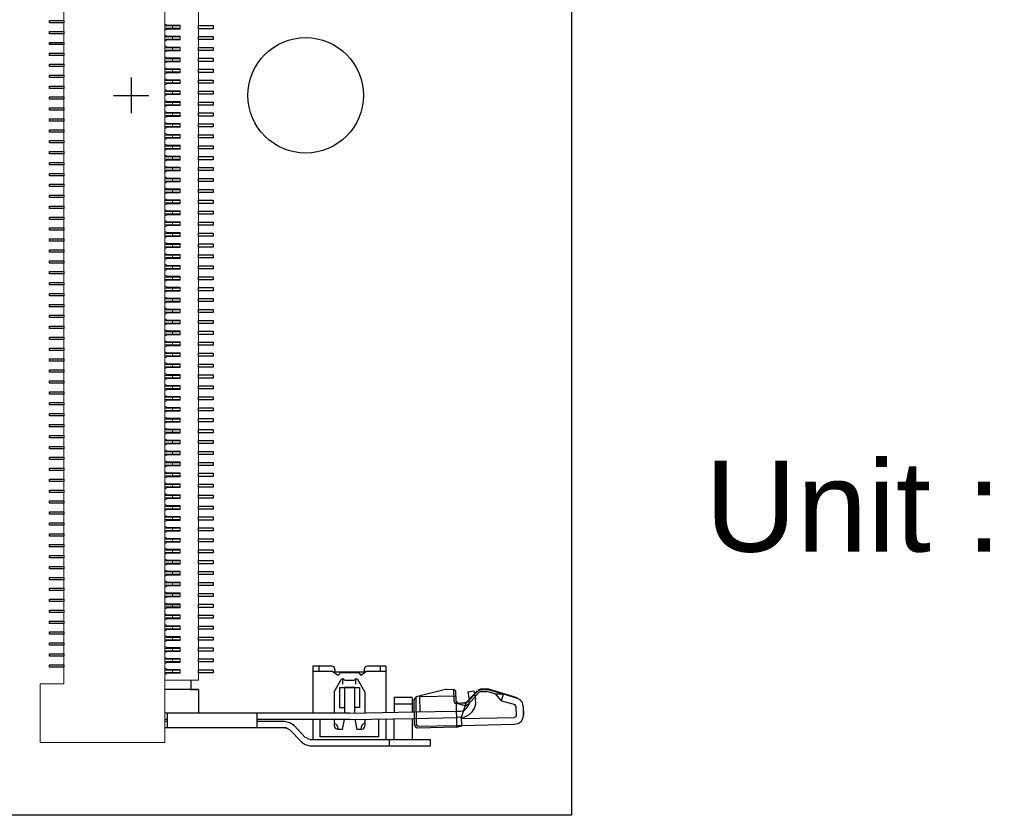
# Model space of a CAD drawing. Header units: millimetres. Extents: x -33 to 164, y -5 to 193.
# Tile 5 of 14: x 110 to 164, y 0 to 44. Entities that reach past the tile are written whole.
import ezdxf

# ---------------------------------------------------------------- set-up
doc = ezdxf.new("R2010")
doc.units = ezdxf.units.MM
doc.header["$LTSCALE"] = 0.1
doc.layers.get('0').update_dxf_attribs({"color": 1})
doc.layers.add('Assembly', color=7, linetype='Continuous')
doc.layers.add('Dimension', color=5, linetype='Continuous')

# ---------------------------------------------------------------- blocks, each defined once
blk = doc.blocks.new('ddr2sodimm')
at = {"lineweight": 5}
for p, q in [((118.071, 43.246), (118.071, 43.374)), ((118.071, 42.646), (118.071, 42.774)), ((118.071, 42.046), (118.071, 42.174)), ((118.071, 41.446), (118.071, 41.574)), ((118.071, 40.846), (118.071, 40.974)), ((118.071, 40.246), (118.071, 40.374)), ((118.071, 39.646), (118.071, 39.774)), ((118.071, 39.046), (118.071, 39.174)), ((118.071, 38.446), (118.071, 38.574)), ((118.071, 37.846), (118.071, 37.974)), ((118.071, 37.246), (118.071, 37.374)), ((118.071, 36.646), (118.071, 36.774)), ((118.071, 36.046), (118.071, 36.174)), ((118.071, 35.446), (118.071, 35.574)), ((118.071, 34.846), (118.071, 34.974)), ((118.071, 34.246), (118.071, 34.374)), ((118.071, 33.646), (118.071, 33.774)), ((118.071, 33.046), (118.071, 33.174)), ((118.071, 32.446), (118.071, 32.574)), ((118.071, 31.846), (118.071, 31.974)), ((118.071, 31.246), (118.071, 31.374)), ((118.071, 30.646), (118.071, 30.774)), ((118.071, 30.046), (118.071, 30.174)), ((118.071, 29.446), (118.071, 29.574)), ((118.071, 28.846), (118.071, 28.974)), ((118.071, 28.246), (118.071, 28.374)), ((118.071, 27.646), (118.071, 27.774)), ((118.071, 27.046), (118.071, 27.174)), ((118.071, 26.446), (118.071, 26.574)), ((118.071, 25.846), (118.071, 25.974)), ((118.071, 25.246), (118.071, 25.374)), ((118.071, 24.646), (118.071, 24.774)), ((118.071, 24.046), (118.071, 24.174)), ((118.071, 23.446), (118.071, 23.574)), ((118.071, 22.846), (118.071, 22.974)), ((118.071, 22.246), (118.071, 22.374)), ((118.071, 21.646), (118.071, 21.774)), ((118.071, 21.046), (118.071, 21.174)), ((118.071, 20.446), (118.071, 20.574)), ((118.071, 19.846), (118.071, 19.974)), ((118.071, 19.246), (118.071, 19.374)), ((118.071, 18.646), (118.071, 18.774)), ((118.071, 18.046), (118.071, 18.174)), ((118.071, 17.446), (118.071, 17.574)), ((118.071, 16.846), (118.071, 16.974)), ((118.071, 16.246), (118.071, 16.374)), ((118.071, 15.646), (118.071, 15.774)), ((118.071, 15.046), (118.071, 15.174)), ((118.071, 14.446), (118.071, 14.574)), ((118.071, 13.846), (118.071, 13.974)), ((118.071, 13.246), (118.071, 13.374)), ((118.071, 12.646), (118.071, 12.774)), ((118.071, 12.046), (118.071, 12.174)), ((118.071, 11.446), (118.071, 11.574)), ((118.071, 10.846), (118.071, 10.974)), ((118.071, 10.246), (118.071, 10.374)), ((118.071, 9.646), (118.071, 9.774)), ((118.071, 9.046), (118.071, 9.174)), ((118.071, 8.446), (118.071, 8.574)), ((118.071, 7.846), (118.071, 7.974))]:
    blk.add_line(p, q, dxfattribs=at)
for p, q in [((115.806, 40.534), (115.806, 38.586)), ((114.833, 39.56), (116.78, 39.56)), ((126.81, 8.201), (125.795, 8.201)), ((125.795, 8.201), (125.795, 5.619)), ((126.112, 8.201), (126.112, 7.904)), ((129.794, 8.201), (128.799, 8.201)), ((129.498, 8.201), (129.498, 7.904)), ((129.794, 8.201), (129.794, 5.64)), ((126.895, 7.904), (125.795, 7.904)), ((128.651, 7.862), (126.958, 7.862)), ((127.001, 8.01), (127.001, 7.841)), ((128.313, 7.82), (127.297, 7.82)), ((128.313, 7.82), (128.397, 7.735)), ((128.609, 8.01), (128.609, 7.841)), ((129.794, 7.904), (128.693, 7.904)), ((119.087, 7.429), (119.087, 6.921)), ((126.958, 6.783), (127.339, 7.46)), ((127.445, 7.206), (127.445, 7.502)), ((127.53, 7.418), (128.08, 7.418)), ((128.143, 7.206), (128.143, 7.502)), ((128.651, 6.783), (128.27, 7.46)), ((119.511, 6.921), (117.648, 6.921)), ((119.087, 6.921), (119.511, 6.921)), ((119.511, 6.921), (119.511, 5.619)), ((126.958, 6.783), (126.958, 5.619)), ((127.255, 7.016), (127.255, 5.915)), ((128.08, 7.016), (127.53, 7.016)), ((127.53, 7.016), (127.53, 5.619)), ((128.08, 7.016), (128.08, 5.619)), ((128.651, 6.783), (128.651, 5.619)), ((131.466, 6.508), (131.36, 6.381)), ((133.074, 6.91), (131.466, 6.508)), ((131.487, 4.942), (131.466, 6.508)), ((131.656, 6.529), (133.645, 6.571)), ((131.656, 6.529), (131.677, 5.683)), ((133.158, 6.91), (133.074, 6.91)), ((133.56, 6.275), (133.539, 6.931)), ((133.666, 6.275), (133.645, 6.825)), ((134.83, 6.846), (134.237, 6.212)), ((134.851, 6.825), (134.259, 6.19)), ((134.301, 6.783), (134.64, 6.846)), ((134.936, 6.762), (134.343, 6.106)), ((134.64, 6.846), (134.682, 6.677)), ((134.682, 6.677), (134.724, 6.381)), ((135.063, 6.952), (134.851, 6.868)), ((135.063, 6.91), (134.872, 6.825)), ((135.063, 6.804), (134.957, 6.762)), ((135.042, 6.952), (135.338, 6.952)), ((135.042, 6.91), (135.359, 6.91)), ((135.042, 6.804), (135.359, 6.804)), ((135.444, 6.931), (135.359, 6.952)), ((135.444, 6.889), (135.359, 6.91)), ((135.401, 6.804), (135.359, 6.804)), ((135.359, 6.804), (135.359, 6.804)), ((135.401, 6.804), (135.824, 6.677)), ((135.422, 6.91), (135.846, 6.783)), ((135.444, 6.952), (137.009, 6.466)), ((135.846, 6.783), (136.142, 6.719)), ((131.254, 6.466), (130.259, 6.466)), ((130.259, 6.466), (130.259, 5.661)), ((131.254, 6.106), (130.259, 6.106)), ((131.254, 6.466), (131.254, 5.683)), ((131.381, 4.942), (131.36, 6.381)), ((133.666, 6.275), (133.751, 6.19)), ((133.666, 6.275), (133.687, 4.836)), ((134.111, 6.042), (133.708, 6.148)), ((134.153, 6.148), (133.751, 6.169)), ((133.772, 6.169), (134.153, 6.19)), ((133.962, 5.386), (134.237, 6.212)), ((134.153, 6.19), (134.216, 6.212)), ((134.153, 6.148), (134.237, 6.19)), ((136.163, 6.296), (136.904, 6.085)), ((136.967, 5.979), (136.882, 6.085)), ((136.988, 5.492), (136.967, 5.979)), ((127.805, 5.619), (117.648, 5.619)), ((117.796, 4.815), (117.796, 5.619)), ((122.705, 5.619), (122.705, 4.815)), ((127.255, 5.915), (127.53, 5.915)), ((127.826, 5.619), (131.381, 5.683)), ((131.381, 5.683), (133.666, 5.725)), ((133.666, 5.725), (133.899, 5.725)), ((117.796, 5.259), (117.648, 5.259)), ((117.796, 5.154), (117.648, 5.154)), ((127.805, 5.259), (122.705, 5.259)), ((124.25, 5.154), (122.705, 5.154)), ((125.393, 4.265), (124.758, 4.942)), ((125.795, 5.259), (125.795, 4.159)), ((126.197, 4.307), (126.197, 5.259)), ((126.958, 5.259), (126.958, 4.921)), ((127.509, 5.259), (127.403, 4.709)), ((127.805, 5.281), (127.826, 5.281)), ((127.826, 5.259), (131.381, 5.323)), ((128.101, 5.281), (128.207, 4.709)), ((128.651, 5.281), (128.651, 4.921)), ((129.413, 5.281), (129.413, 5.259)), ((129.413, 4.307), (129.413, 5.259)), ((129.794, 5.302), (129.794, 4.159)), ((130.259, 4.159), (130.259, 5.302)), ((131.254, 5.323), (131.254, 4.159)), ((131.381, 5.323), (133.687, 5.365)), ((131.487, 4.963), (131.529, 4.921)), ((131.529, 4.9), (133.687, 4.942)), ((133.899, 5.386), (133.687, 5.365)), ((133.687, 4.942), (133.984, 4.942)), ((133.687, 4.836), (133.984, 4.921)), ((133.984, 5.323), (136.882, 5.365)), ((133.984, 4.942), (136.882, 5.006)), ((124.335, 4.815), (117.648, 4.815)), ((125.16, 4.032), (124.504, 4.709)), ((127.403, 4.709), (127.149, 4.709)), ((128.461, 4.709), (128.207, 4.709)), ((133.687, 4.836), (131.55, 4.794)), ((125.646, 4.159), (132.248, 4.159)), ((125.646, 3.821), (132.248, 3.821)), ((129.413, 4.307), (126.197, 4.307)), ((130.005, 3.799), (130.005, 4.159)), ((132.248, 3.821), (132.248, 4.159))]:
    blk.add_line(p, q)
for points in [[(117.648, 58.06), (117.648, 75.12), (110.79, 75.12), (110.79, 71.903), (112.102, 71.903), (112.102, 7.217), (110.79, 7.217), (110.79, 4), (117.648, 4), (117.648, 57.933)], [(117.648, 7.429), (119.511, 7.429), (119.511, 55.731), (117.648, 55.731)], [(117.648, 43.162), (117.733, 43.162), (117.733, 43.204), (118.495, 43.204), (118.495, 43.416), (117.733, 43.416), (117.733, 43.458), (117.648, 43.458)], [(117.648, 43.374), (118.495, 43.374), (118.495, 43.246), (117.648, 43.246)], [(117.648, 42.562), (117.733, 42.562), (117.733, 42.604), (118.495, 42.604), (118.495, 42.816), (117.733, 42.816), (117.733, 42.858), (117.648, 42.858)], [(117.648, 42.774), (118.495, 42.774), (118.495, 42.646), (117.648, 42.646)], [(117.648, 41.962), (117.733, 41.962), (117.733, 42.004), (118.495, 42.004), (118.495, 42.216), (117.733, 42.216), (117.733, 42.258), (117.648, 42.258)], [(117.648, 42.174), (118.495, 42.174), (118.495, 42.046), (117.648, 42.046)], [(117.648, 41.362), (117.733, 41.362), (117.733, 41.404), (118.495, 41.404), (118.495, 41.616), (117.733, 41.616), (117.733, 41.658), (117.648, 41.658)], [(117.648, 41.574), (118.495, 41.574), (118.495, 41.446), (117.648, 41.446)], [(117.648, 40.762), (117.733, 40.762), (117.733, 40.804), (118.495, 40.804), (118.495, 41.016), (117.733, 41.016), (117.733, 41.058), (117.648, 41.058)], [(117.648, 40.974), (118.495, 40.974), (118.495, 40.846), (117.648, 40.846)], [(117.648, 40.162), (117.733, 40.162), (117.733, 40.204), (118.495, 40.204), (118.495, 40.416), (117.733, 40.416), (117.733, 40.458), (117.648, 40.458)], [(117.648, 40.374), (118.495, 40.374), (118.495, 40.246), (117.648, 40.246)], [(117.648, 39.562), (117.733, 39.562), (117.733, 39.604), (118.495, 39.604), (118.495, 39.816), (117.733, 39.816), (117.733, 39.858), (117.648, 39.858)], [(117.648, 39.774), (118.495, 39.774), (118.495, 39.646), (117.648, 39.646)], [(117.648, 38.962), (117.733, 38.962), (117.733, 39.004), (118.495, 39.004), (118.495, 39.216), (117.733, 39.216), (117.733, 39.258), (117.648, 39.258)], [(117.648, 39.174), (118.495, 39.174), (118.495, 39.046), (117.648, 39.046)], [(117.648, 38.362), (117.733, 38.362), (117.733, 38.404), (118.495, 38.404), (118.495, 38.616), (117.733, 38.616), (117.733, 38.658), (117.648, 38.658)], [(117.648, 38.574), (118.495, 38.574), (118.495, 38.446), (117.648, 38.446)], [(117.648, 37.762), (117.733, 37.762), (117.733, 37.804), (118.495, 37.804), (118.495, 38.016), (117.733, 38.016), (117.733, 38.058), (117.648, 38.058)], [(117.648, 37.974), (118.495, 37.974), (118.495, 37.846), (117.648, 37.846)], [(117.648, 37.162), (117.733, 37.162), (117.733, 37.204), (118.495, 37.204), (118.495, 37.416), (117.733, 37.416), (117.733, 37.458), (117.648, 37.458)], [(117.648, 37.374), (118.495, 37.374), (118.495, 37.246), (117.648, 37.246)], [(117.648, 36.562), (117.733, 36.562), (117.733, 36.604), (118.495, 36.604), (118.495, 36.816), (117.733, 36.816), (117.733, 36.858), (117.648, 36.858)], [(117.648, 36.774), (118.495, 36.774), (118.495, 36.646), (117.648, 36.646)], [(117.648, 35.962), (117.733, 35.962), (117.733, 36.004), (118.495, 36.004), (118.495, 36.216), (117.733, 36.216), (117.733, 36.258), (117.648, 36.258)], [(117.648, 36.174), (118.495, 36.174), (118.495, 36.046), (117.648, 36.046)], [(117.648, 35.362), (117.733, 35.362), (117.733, 35.404), (118.495, 35.404), (118.495, 35.616), (117.733, 35.616), (117.733, 35.658), (117.648, 35.658)], [(117.648, 35.574), (118.495, 35.574), (118.495, 35.446), (117.648, 35.446)], [(117.648, 34.762), (117.733, 34.762), (117.733, 34.804), (118.495, 34.804), (118.495, 35.016), (117.733, 35.016), (117.733, 35.058), (117.648, 35.058)], [(117.648, 34.974), (118.495, 34.974), (118.495, 34.846), (117.648, 34.846)], [(117.648, 34.162), (117.733, 34.162), (117.733, 34.204), (118.495, 34.204), (118.495, 34.416), (117.733, 34.416), (117.733, 34.458), (117.648, 34.458)], [(117.648, 34.374), (118.495, 34.374), (118.495, 34.246), (117.648, 34.246)], [(117.648, 33.562), (117.733, 33.562), (117.733, 33.604), (118.495, 33.604), (118.495, 33.816), (117.733, 33.816), (117.733, 33.858), (117.648, 33.858)], [(117.648, 33.774), (118.495, 33.774), (118.495, 33.646), (117.648, 33.646)], [(117.648, 32.962), (117.733, 32.962), (117.733, 33.004), (118.495, 33.004), (118.495, 33.216), (117.733, 33.216), (117.733, 33.258), (117.648, 33.258)], [(117.648, 33.174), (118.495, 33.174), (118.495, 33.046), (117.648, 33.046)], [(117.648, 32.362), (117.733, 32.362), (117.733, 32.404), (118.495, 32.404), (118.495, 32.616), (117.733, 32.616), (117.733, 32.658), (117.648, 32.658)], [(117.648, 32.574), (118.495, 32.574), (118.495, 32.446), (117.648, 32.446)], [(117.648, 31.762), (117.733, 31.762), (117.733, 31.804), (118.495, 31.804), (118.495, 32.016), (117.733, 32.016), (117.733, 32.058), (117.648, 32.058)], [(117.648, 31.974), (118.495, 31.974), (118.495, 31.846), (117.648, 31.846)], [(117.648, 31.162), (117.733, 31.162), (117.733, 31.204), (118.495, 31.204), (118.495, 31.416), (117.733, 31.416), (117.733, 31.458), (117.648, 31.458)], [(117.648, 31.374), (118.495, 31.374), (118.495, 31.246), (117.648, 31.246)], [(117.648, 30.562), (117.733, 30.562), (117.733, 30.604), (118.495, 30.604), (118.495, 30.816), (117.733, 30.816), (117.733, 30.858), (117.648, 30.858)], [(117.648, 30.774), (118.495, 30.774), (118.495, 30.646), (117.648, 30.646)], [(117.648, 29.962), (117.733, 29.962), (117.733, 30.004), (118.495, 30.004), (118.495, 30.216), (117.733, 30.216), (117.733, 30.258), (117.648, 30.258)], [(117.648, 30.174), (118.495, 30.174), (118.495, 30.046), (117.648, 30.046)], [(117.648, 29.362), (117.733, 29.362), (117.733, 29.404), (118.495, 29.404), (118.495, 29.616), (117.733, 29.616), (117.733, 29.658), (117.648, 29.658)], [(117.648, 29.574), (118.495, 29.574), (118.495, 29.446), (117.648, 29.446)], [(117.648, 28.762), (117.733, 28.762), (117.733, 28.804), (118.495, 28.804), (118.495, 29.016), (117.733, 29.016), (117.733, 29.058), (117.648, 29.058)], [(117.648, 28.974), (118.495, 28.974), (118.495, 28.846), (117.648, 28.846)], [(117.648, 28.162), (117.733, 28.162), (117.733, 28.204), (118.495, 28.204), (118.495, 28.416), (117.733, 28.416), (117.733, 28.458), (117.648, 28.458)], [(117.648, 28.374), (118.495, 28.374), (118.495, 28.246), (117.648, 28.246)], [(117.648, 27.562), (117.733, 27.562), (117.733, 27.604), (118.495, 27.604), (118.495, 27.816), (117.733, 27.816), (117.733, 27.858), (117.648, 27.858)], [(117.648, 27.774), (118.495, 27.774), (118.495, 27.646), (117.648, 27.646)], [(117.648, 26.962), (117.733, 26.962), (117.733, 27.004), (118.495, 27.004), (118.495, 27.216), (117.733, 27.216), (117.733, 27.258), (117.648, 27.258)], [(117.648, 27.174), (118.495, 27.174), (118.495, 27.046), (117.648, 27.046)], [(117.648, 26.362), (117.733, 26.362), (117.733, 26.404), (118.495, 26.404), (118.495, 26.616), (117.733, 26.616), (117.733, 26.658), (117.648, 26.658)], [(117.648, 26.574), (118.495, 26.574), (118.495, 26.446), (117.648, 26.446)], [(117.648, 25.762), (117.733, 25.762), (117.733, 25.804), (118.495, 25.804), (118.495, 26.016), (117.733, 26.016), (117.733, 26.058), (117.648, 26.058)], [(117.648, 25.974), (118.495, 25.974), (118.495, 25.846), (117.648, 25.846)], [(117.648, 25.162), (117.733, 25.162), (117.733, 25.204), (118.495, 25.204), (118.495, 25.416), (117.733, 25.416), (117.733, 25.458), (117.648, 25.458)], [(117.648, 25.374), (118.495, 25.374), (118.495, 25.246), (117.648, 25.246)], [(117.648, 24.562), (117.733, 24.562), (117.733, 24.604), (118.495, 24.604), (118.495, 24.816), (117.733, 24.816), (117.733, 24.858), (117.648, 24.858)], [(117.648, 24.774), (118.495, 24.774), (118.495, 24.646), (117.648, 24.646)], [(117.648, 23.962), (117.733, 23.962), (117.733, 24.004), (118.495, 24.004), (118.495, 24.216), (117.733, 24.216), (117.733, 24.258), (117.648, 24.258)], [(117.648, 24.174), (118.495, 24.174), (118.495, 24.046), (117.648, 24.046)], [(117.648, 23.362), (117.733, 23.362), (117.733, 23.404), (118.495, 23.404), (118.495, 23.616), (117.733, 23.616), (117.733, 23.658), (117.648, 23.658)], [(117.648, 23.574), (118.495, 23.574), (118.495, 23.446), (117.648, 23.446)], [(117.648, 22.762), (117.733, 22.762), (117.733, 22.804), (118.495, 22.804), (118.495, 23.016), (117.733, 23.016), (117.733, 23.058), (117.648, 23.058)], [(117.648, 22.974), (118.495, 22.974), (118.495, 22.846), (117.648, 22.846)], [(117.648, 22.162), (117.733, 22.162), (117.733, 22.204), (118.495, 22.204), (118.495, 22.416), (117.733, 22.416), (117.733, 22.458), (117.648, 22.458)], [(117.648, 22.374), (118.495, 22.374), (118.495, 22.246), (117.648, 22.246)], [(117.648, 21.562), (117.733, 21.562), (117.733, 21.604), (118.495, 21.604), (118.495, 21.816), (117.733, 21.816), (117.733, 21.858), (117.648, 21.858)], [(117.648, 21.774), (118.495, 21.774), (118.495, 21.646), (117.648, 21.646)], [(117.648, 20.962), (117.733, 20.962), (117.733, 21.004), (118.495, 21.004), (118.495, 21.216), (117.733, 21.216), (117.733, 21.258), (117.648, 21.258)], [(117.648, 21.174), (118.495, 21.174), (118.495, 21.046), (117.648, 21.046)], [(117.648, 20.362), (117.733, 20.362), (117.733, 20.404), (118.495, 20.404), (118.495, 20.616), (117.733, 20.616), (117.733, 20.658), (117.648, 20.658)], [(117.648, 20.574), (118.495, 20.574), (118.495, 20.446), (117.648, 20.446)], [(117.648, 19.762), (117.733, 19.762), (117.733, 19.804), (118.495, 19.804), (118.495, 20.016), (117.733, 20.016), (117.733, 20.058), (117.648, 20.058)], [(117.648, 19.974), (118.495, 19.974), (118.495, 19.846), (117.648, 19.846)], [(117.648, 19.162), (117.733, 19.162), (117.733, 19.204), (118.495, 19.204), (118.495, 19.416), (117.733, 19.416), (117.733, 19.458), (117.648, 19.458)], [(117.648, 19.374), (118.495, 19.374), (118.495, 19.246), (117.648, 19.246)], [(117.648, 18.562), (117.733, 18.562), (117.733, 18.604), (118.495, 18.604), (118.495, 18.816), (117.733, 18.816), (117.733, 18.858), (117.648, 18.858)], [(117.648, 18.774), (118.495, 18.774), (118.495, 18.646), (117.648, 18.646)], [(117.648, 17.962), (117.733, 17.962), (117.733, 18.004), (118.495, 18.004), (118.495, 18.216), (117.733, 18.216), (117.733, 18.258), (117.648, 18.258)], [(117.648, 18.174), (118.495, 18.174), (118.495, 18.046), (117.648, 18.046)], [(117.648, 17.362), (117.733, 17.362), (117.733, 17.404), (118.495, 17.404), (118.495, 17.616), (117.733, 17.616), (117.733, 17.658), (117.648, 17.658)], [(117.648, 17.574), (118.495, 17.574), (118.495, 17.446), (117.648, 17.446)], [(117.648, 16.762), (117.733, 16.762), (117.733, 16.804), (118.495, 16.804), (118.495, 17.016), (117.733, 17.016), (117.733, 17.058), (117.648, 17.058)], [(117.648, 16.974), (118.495, 16.974), (118.495, 16.846), (117.648, 16.846)], [(117.648, 16.162), (117.733, 16.162), (117.733, 16.204), (118.495, 16.204), (118.495, 16.416), (117.733, 16.416), (117.733, 16.458), (117.648, 16.458)], [(117.648, 16.374), (118.495, 16.374), (118.495, 16.246), (117.648, 16.246)], [(117.648, 15.562), (117.733, 15.562), (117.733, 15.604), (118.495, 15.604), (118.495, 15.816), (117.733, 15.816), (117.733, 15.858), (117.648, 15.858)], [(117.648, 15.774), (118.495, 15.774), (118.495, 15.646), (117.648, 15.646)], [(117.648, 14.962), (117.733, 14.962), (117.733, 15.004), (118.495, 15.004), (118.495, 15.216), (117.733, 15.216), (117.733, 15.258), (117.648, 15.258)], [(117.648, 15.174), (118.495, 15.174), (118.495, 15.046), (117.648, 15.046)], [(117.648, 14.362), (117.733, 14.362), (117.733, 14.404), (118.495, 14.404), (118.495, 14.616), (117.733, 14.616), (117.733, 14.658), (117.648, 14.658)], [(117.648, 14.574), (118.495, 14.574), (118.495, 14.446), (117.648, 14.446)], [(117.648, 13.762), (117.733, 13.762), (117.733, 13.804), (118.495, 13.804), (118.495, 14.016), (117.733, 14.016), (117.733, 14.058), (117.648, 14.058)], [(117.648, 13.974), (118.495, 13.974), (118.495, 13.846), (117.648, 13.846)], [(117.648, 13.162), (117.733, 13.162), (117.733, 13.204), (118.495, 13.204), (118.495, 13.416), (117.733, 13.416), (117.733, 13.458), (117.648, 13.458)], [(117.648, 13.374), (118.495, 13.374), (118.495, 13.246), (117.648, 13.246)], [(117.648, 12.562), (117.733, 12.562), (117.733, 12.604), (118.495, 12.604), (118.495, 12.816), (117.733, 12.816), (117.733, 12.858), (117.648, 12.858)], [(117.648, 12.774), (118.495, 12.774), (118.495, 12.646), (117.648, 12.646)], [(117.648, 11.962), (117.733, 11.962), (117.733, 12.004), (118.495, 12.004), (118.495, 12.216), (117.733, 12.216), (117.733, 12.258), (117.648, 12.258)], [(117.648, 12.174), (118.495, 12.174), (118.495, 12.046), (117.648, 12.046)], [(117.648, 11.362), (117.733, 11.362), (117.733, 11.404), (118.495, 11.404), (118.495, 11.616), (117.733, 11.616), (117.733, 11.658), (117.648, 11.658)], [(117.648, 11.574), (118.495, 11.574), (118.495, 11.446), (117.648, 11.446)], [(117.648, 10.762), (117.733, 10.762), (117.733, 10.804), (118.495, 10.804), (118.495, 11.016), (117.733, 11.016), (117.733, 11.058), (117.648, 11.058)], [(117.648, 10.974), (118.495, 10.974), (118.495, 10.846), (117.648, 10.846)], [(117.648, 10.162), (117.733, 10.162), (117.733, 10.204), (118.495, 10.204), (118.495, 10.416), (117.733, 10.416), (117.733, 10.458), (117.648, 10.458)], [(117.648, 10.374), (118.495, 10.374), (118.495, 10.246), (117.648, 10.246)], [(117.648, 9.562), (117.733, 9.562), (117.733, 9.604), (118.495, 9.604), (118.495, 9.816), (117.733, 9.816), (117.733, 9.858), (117.648, 9.858)], [(117.648, 9.774), (118.495, 9.774), (118.495, 9.646), (117.648, 9.646)], [(117.648, 8.962), (117.733, 8.962), (117.733, 9.004), (118.495, 9.004), (118.495, 9.216), (117.733, 9.216), (117.733, 9.258), (117.648, 9.258)], [(117.648, 9.174), (118.495, 9.174), (118.495, 9.046), (117.648, 9.046)], [(117.648, 8.362), (117.733, 8.362), (117.733, 8.404), (118.495, 8.404), (118.495, 8.616), (117.733, 8.616), (117.733, 8.658), (117.648, 8.658)], [(117.648, 8.574), (118.495, 8.574), (118.495, 8.446), (117.648, 8.446)], [(117.648, 7.762), (117.733, 7.762), (117.733, 7.804), (118.495, 7.804), (118.495, 8.016), (117.733, 8.016), (117.733, 8.058), (117.648, 8.058)], [(117.648, 7.974), (118.495, 7.974), (118.495, 7.846), (117.648, 7.846)]]:
    blk.add_lwpolyline(points, dxfattribs=at)
for points in [[(112.102, 43.674), (112.102, 43.546), (111.306, 43.546), (111.306, 43.674)], [(119.511, 43.225), (119.511, 43.395), (120.306, 43.395), (120.306, 43.225)], [(112.102, 43.074), (112.102, 42.946), (111.306, 42.946), (111.306, 43.074)], [(119.511, 42.625), (119.511, 42.795), (120.306, 42.795), (120.306, 42.625)], [(112.102, 42.474), (112.102, 42.346), (111.306, 42.346), (111.306, 42.474)], [(112.102, 41.874), (112.102, 41.746), (111.306, 41.746), (111.306, 41.874)], [(119.511, 42.025), (119.511, 42.195), (120.306, 42.195), (120.306, 42.025)], [(112.102, 41.274), (112.102, 41.146), (111.306, 41.146), (111.306, 41.274)], [(119.511, 41.425), (119.511, 41.595), (120.306, 41.595), (120.306, 41.425)], [(112.102, 40.674), (112.102, 40.546), (111.306, 40.546), (111.306, 40.674)], [(119.511, 40.825), (119.511, 40.995), (120.306, 40.995), (120.306, 40.825)], [(112.102, 40.074), (112.102, 39.946), (111.306, 39.946), (111.306, 40.074)], [(119.511, 40.225), (119.511, 40.395), (120.306, 40.395), (120.306, 40.225)], [(119.511, 39.625), (119.511, 39.795), (120.306, 39.795), (120.306, 39.625)], [(112.102, 39.474), (112.102, 39.346), (111.306, 39.346), (111.306, 39.474)], [(119.511, 39.025), (119.511, 39.195), (120.306, 39.195), (120.306, 39.025)], [(112.102, 38.874), (112.102, 38.746), (111.306, 38.746), (111.306, 38.874)], [(119.511, 38.425), (119.511, 38.595), (120.306, 38.595), (120.306, 38.425)], [(112.102, 38.274), (112.102, 38.146), (111.306, 38.146), (111.306, 38.274)], [(119.511, 37.825), (119.511, 37.995), (120.306, 37.995), (120.306, 37.825)], [(112.102, 37.674), (112.102, 37.546), (111.306, 37.546), (111.306, 37.674)], [(119.511, 37.225), (119.511, 37.395), (120.306, 37.395), (120.306, 37.225)], [(112.102, 37.074), (112.102, 36.946), (111.306, 36.946), (111.306, 37.074)], [(112.102, 36.474), (112.102, 36.346), (111.306, 36.346), (111.306, 36.474)], [(119.511, 36.625), (119.511, 36.795), (120.306, 36.795), (120.306, 36.625)], [(112.102, 35.874), (112.102, 35.746), (111.306, 35.746), (111.306, 35.874)], [(119.511, 36.025), (119.511, 36.195), (120.306, 36.195), (120.306, 36.025)], [(112.102, 35.274), (112.102, 35.146), (111.306, 35.146), (111.306, 35.274)], [(119.511, 35.425), (119.511, 35.595), (120.306, 35.595), (120.306, 35.425)], [(112.102, 34.674), (112.102, 34.546), (111.306, 34.546), (111.306, 34.674)], [(119.511, 34.825), (119.511, 34.995), (120.306, 34.995), (120.306, 34.825)], [(119.511, 34.225), (119.511, 34.395), (120.306, 34.395), (120.306, 34.225)], [(112.102, 34.074), (112.102, 33.946), (111.306, 33.946), (111.306, 34.074)], [(119.511, 33.625), (119.511, 33.795), (120.306, 33.795), (120.306, 33.625)], [(112.102, 33.474), (112.102, 33.346), (111.306, 33.346), (111.306, 33.474)], [(119.511, 33.025), (119.511, 33.195), (120.306, 33.195), (120.306, 33.025)], [(112.102, 32.874), (112.102, 32.746), (111.306, 32.746), (111.306, 32.874)], [(119.511, 32.425), (119.511, 32.595), (120.306, 32.595), (120.306, 32.425)], [(112.102, 32.274), (112.102, 32.146), (111.306, 32.146), (111.306, 32.274)], [(119.511, 31.825), (119.511, 31.995), (120.306, 31.995), (120.306, 31.825)], [(112.102, 31.674), (112.102, 31.546), (111.306, 31.546), (111.306, 31.674)], [(112.102, 31.074), (112.102, 30.946), (111.306, 30.946), (111.306, 31.074)], [(119.511, 31.225), (119.511, 31.395), (120.306, 31.395), (120.306, 31.225)], [(112.102, 30.474), (112.102, 30.346), (111.306, 30.346), (111.306, 30.474)], [(119.511, 30.625), (119.511, 30.795), (120.306, 30.795), (120.306, 30.625)], [(112.102, 29.874), (112.102, 29.746), (111.306, 29.746), (111.306, 29.874)], [(119.511, 30.025), (119.511, 30.195), (120.306, 30.195), (120.306, 30.025)], [(112.102, 29.274), (112.102, 29.146), (111.306, 29.146), (111.306, 29.274)], [(119.511, 29.425), (119.511, 29.595), (120.306, 29.595), (120.306, 29.425)], [(119.511, 28.825), (119.511, 28.995), (120.306, 28.995), (120.306, 28.825)], [(112.102, 28.674), (112.102, 28.546), (111.306, 28.546), (111.306, 28.674)], [(119.511, 28.225), (119.511, 28.395), (120.306, 28.395), (120.306, 28.225)], [(112.102, 28.074), (112.102, 27.946), (111.306, 27.946), (111.306, 28.074)], [(119.511, 27.625), (119.511, 27.795), (120.306, 27.795), (120.306, 27.625)], [(112.102, 27.474), (112.102, 27.346), (111.306, 27.346), (111.306, 27.474)], [(119.511, 27.025), (119.511, 27.195), (120.306, 27.195), (120.306, 27.025)], [(112.102, 26.874), (112.102, 26.746), (111.306, 26.746), (111.306, 26.874)], [(119.511, 26.425), (119.511, 26.595), (120.306, 26.595), (120.306, 26.425)], [(112.102, 26.274), (112.102, 26.146), (111.306, 26.146), (111.306, 26.274)], [(119.511, 25.825), (119.511, 25.995), (120.306, 25.995), (120.306, 25.825)], [(112.102, 25.674), (112.102, 25.546), (111.306, 25.546), (111.306, 25.674)], [(112.102, 25.074), (112.102, 24.946), (111.306, 24.946), (111.306, 25.074)], [(119.511, 25.225), (119.511, 25.395), (120.306, 25.395), (120.306, 25.225)], [(112.102, 24.474), (112.102, 24.346), (111.306, 24.346), (111.306, 24.474)], [(119.511, 24.625), (119.511, 24.795), (120.306, 24.795), (120.306, 24.625)], [(112.102, 23.874), (112.102, 23.746), (111.306, 23.746), (111.306, 23.874)], [(119.511, 24.025), (119.511, 24.195), (120.306, 24.195), (120.306, 24.025)], [(119.511, 23.425), (119.511, 23.595), (120.306, 23.595), (120.306, 23.425)], [(112.102, 23.274), (112.102, 23.146), (111.306, 23.146), (111.306, 23.274)], [(119.511, 22.825), (119.511, 22.995), (120.306, 22.995), (120.306, 22.825)], [(112.102, 22.674), (112.102, 22.546), (111.306, 22.546), (111.306, 22.674)], [(119.511, 22.225), (119.511, 22.395), (120.306, 22.395), (120.306, 22.225)], [(112.102, 22.074), (112.102, 21.946), (111.306, 21.946), (111.306, 22.074)], [(119.511, 21.625), (119.511, 21.795), (120.306, 21.795), (120.306, 21.625)], [(112.102, 21.474), (112.102, 21.346), (111.306, 21.346), (111.306, 21.474)], [(119.511, 21.025), (119.511, 21.195), (120.306, 21.195), (120.306, 21.025)], [(112.102, 20.874), (112.102, 20.746), (111.306, 20.746), (111.306, 20.874)], [(119.511, 20.425), (119.511, 20.595), (120.306, 20.595), (120.306, 20.425)], [(112.102, 20.274), (112.102, 20.146), (111.306, 20.146), (111.306, 20.274)], [(112.102, 19.674), (112.102, 19.546), (111.306, 19.546), (111.306, 19.674)], [(119.511, 19.825), (119.511, 19.995), (120.306, 19.995), (120.306, 19.825)], [(112.102, 19.074), (112.102, 18.946), (111.306, 18.946), (111.306, 19.074)], [(119.511, 19.225), (119.511, 19.395), (120.306, 19.395), (120.306, 19.225)], [(112.102, 18.474), (112.102, 18.346), (111.306, 18.346), (111.306, 18.474)], [(119.511, 18.625), (119.511, 18.795), (120.306, 18.795), (120.306, 18.625)], [(112.102, 17.874), (112.102, 17.746), (111.306, 17.746), (111.306, 17.874)], [(119.511, 18.025), (119.511, 18.195), (120.306, 18.195), (120.306, 18.025)], [(119.511, 17.425), (119.511, 17.595), (120.306, 17.595), (120.306, 17.425)], [(112.102, 17.274), (112.102, 17.146), (111.306, 17.146), (111.306, 17.274)], [(119.511, 16.825), (119.511, 16.995), (120.306, 16.995), (120.306, 16.825)], [(112.102, 16.674), (112.102, 16.546), (111.306, 16.546), (111.306, 16.674)], [(119.511, 16.225), (119.511, 16.395), (120.306, 16.395), (120.306, 16.225)], [(112.102, 16.074), (112.102, 15.946), (111.306, 15.946), (111.306, 16.074)], [(119.511, 15.625), (119.511, 15.795), (120.306, 15.795), (120.306, 15.625)], [(112.102, 15.474), (112.102, 15.346), (111.306, 15.346), (111.306, 15.474)], [(119.511, 15.025), (119.511, 15.195), (120.306, 15.195), (120.306, 15.025)], [(112.102, 14.874), (112.102, 14.746), (111.306, 14.746), (111.306, 14.874)], [(112.102, 14.274), (112.102, 14.146), (111.306, 14.146), (111.306, 14.274)], [(119.511, 14.425), (119.511, 14.595), (120.306, 14.595), (120.306, 14.425)], [(112.102, 13.674), (112.102, 13.546), (111.306, 13.546), (111.306, 13.674)], [(119.511, 13.825), (119.511, 13.995), (120.306, 13.995), (120.306, 13.825)], [(112.102, 13.074), (112.102, 12.946), (111.306, 12.946), (111.306, 13.074)], [(119.511, 13.225), (119.511, 13.395), (120.306, 13.395), (120.306, 13.225)], [(112.102, 12.474), (112.102, 12.346), (111.306, 12.346), (111.306, 12.474)], [(119.511, 12.625), (119.511, 12.795), (120.306, 12.795), (120.306, 12.625)], [(119.511, 12.025), (119.511, 12.195), (120.306, 12.195), (120.306, 12.025)], [(112.102, 11.874), (112.102, 11.746), (111.306, 11.746), (111.306, 11.874)], [(119.511, 11.425), (119.511, 11.595), (120.306, 11.595), (120.306, 11.425)], [(112.102, 11.274), (112.102, 11.146), (111.306, 11.146), (111.306, 11.274)], [(119.511, 10.825), (119.511, 10.995), (120.306, 10.995), (120.306, 10.825)], [(112.102, 10.674), (112.102, 10.546), (111.306, 10.546), (111.306, 10.674)], [(119.511, 10.225), (119.511, 10.395), (120.306, 10.395), (120.306, 10.225)], [(112.102, 10.074), (112.102, 9.946), (111.306, 9.946), (111.306, 10.074)], [(119.511, 9.625), (119.511, 9.795), (120.306, 9.795), (120.306, 9.625)], [(112.102, 9.474), (112.102, 9.346), (111.306, 9.346), (111.306, 9.474)], [(112.102, 8.874), (112.102, 8.746), (111.306, 8.746), (111.306, 8.874)], [(119.511, 9.025), (119.511, 9.195), (120.306, 9.195), (120.306, 9.025)], [(112.102, 8.274), (112.102, 8.146), (111.306, 8.146), (111.306, 8.274)], [(119.511, 8.425), (119.511, 8.595), (120.306, 8.595), (120.306, 8.425)], [(119.511, 7.825), (119.511, 7.995), (120.306, 7.995), (120.306, 7.825)]]:
    blk.add_lwpolyline(points, close=True)
for points in [[(127.001, 8.01), (126.98, 8.116), (126.895, 8.18), (126.81, 8.201)], [(128.799, 8.201), (128.693, 8.18), (128.63, 8.095), (128.609, 8.01)], [(126.895, 7.904), (127.149, 7.714), (127.212, 7.714)], [(127.212, 7.735), (127.276, 7.756), (127.297, 7.82)], [(128.397, 7.714), (128.461, 7.714), (128.693, 7.904)], [(127.509, 7.418), (127.487, 7.481), (127.403, 7.502), (127.36, 7.46)], [(128.249, 7.46), (128.207, 7.502), (128.122, 7.481), (128.101, 7.418)], [(127.255, 7.016), (128.355, 7.016), (128.355, 5.915), (128.08, 5.915)], [(133.158, 6.91), (133.539, 6.931), (133.645, 6.825)], [(134.301, 6.783), (134.386, 6.36), (134.386, 6.317)], [(136.163, 6.296), (135.824, 6.677), (136.269, 6.677)], [(136.163, 6.296), (136.269, 6.677), (137.009, 6.444)], [(133.56, 6.275), (133.56, 6.254), (133.582, 6.212), (133.582, 6.19), (133.603, 6.169), (133.645, 6.169), (133.666, 6.148), (133.708, 6.148)], [(133.899, 5.386), (134.153, 5.408), (134.364, 5.513), (134.555, 5.683), (134.682, 5.894), (134.745, 6.127), (134.724, 6.381)], [(133.899, 5.725), (134.111, 5.767), (134.28, 5.915), (134.386, 6.106), (134.386, 6.317)], [(134.089, 6.042), (134.216, 6.042), (134.322, 6.106)], [(137.348, 5.979), (137.306, 6.19), (137.179, 6.339), (137.009, 6.444)], [(137.348, 5.979), (137.306, 6.19), (137.179, 6.339), (137.009, 6.444)], [(137.348, 6), (137.369, 5.492), (137.369, 6)], [(136.882, 5.386), (136.967, 5.429), (136.988, 5.492)], [(136.882, 5.006), (137.073, 5.048), (137.242, 5.154), (137.327, 5.323), (137.369, 5.492)], [(136.882, 5.006), (137.073, 5.048), (137.242, 5.154), (137.327, 5.323), (137.369, 5.492)], [(124.758, 4.942), (124.525, 5.09), (124.25, 5.154)], [(127.191, 4.709), (127.17, 4.857), (127.085, 4.984), (126.958, 5.069)], [(126.958, 4.921), (127.022, 4.794), (127.149, 4.73)], [(128.651, 5.069), (128.524, 4.984), (128.44, 4.857), (128.418, 4.709)], [(128.461, 4.73), (128.567, 4.752), (128.63, 4.836), (128.651, 4.921)], [(131.381, 4.963), (131.423, 4.857), (131.529, 4.815)], [(136.882, 4.984), (133.984, 4.921), (133.962, 5.386)], [(124.483, 4.688), (124.377, 4.773), (124.25, 4.794)], [(125.139, 4.032), (125.371, 3.884), (125.646, 3.821)], [(125.414, 4.286), (125.519, 4.201), (125.646, 4.18)]]:
    blk.add_lwpolyline(points)

msp = doc.modelspace()

# ---------------------------------------------------------------- linework, layer by layer
at = {"layer": 'Assembly'}
msp.add_lwpolyline([(0, 158.24), (140, 158.24), (140, 0), (0, 0), (0, 158.24)], dxfattribs=at)
msp.add_circle((125.395, 39.56), 3.175, dxfattribs=at)

# ---------------------------------------------------------------- block references
msp.add_blockref('ddr2sodimm', (0, 0), dxfattribs=at)

# ---------------------------------------------------------------- texts
at = {"layer": 'Dimension', "insert": (147.349, 19.486), "char_height": 5, "width": 29.29711, "attachment_point": 1}
msp.add_mtext('{\\fArial|b0|i0|c0|p34;Unit : mm}', dxfattribs=at)

doc.saveas('drawing.dxf')
